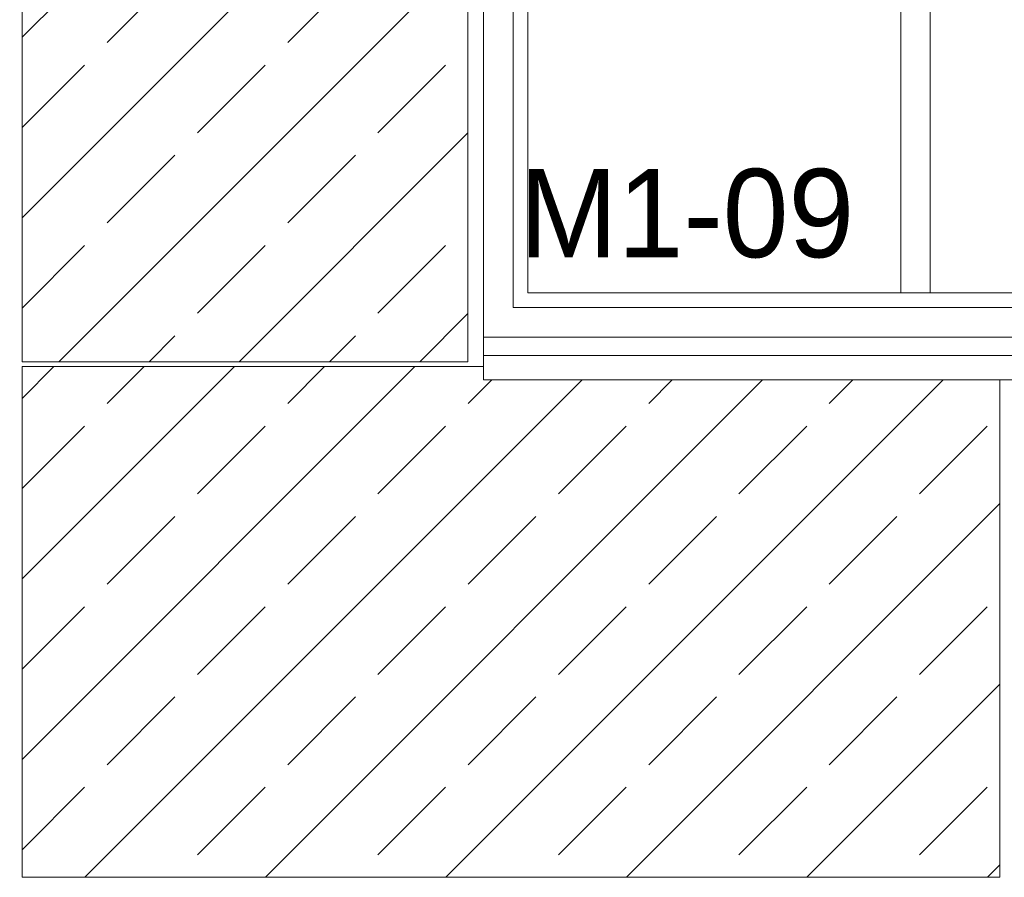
# Model space of a CAD drawing. Header units: millimetres. Extents: x 52659 to 1698020, y -10054 to 104697.
# Tile 129 of 256: x 190598 to 192603, y 8658 to 10404. Entities that reach past the tile are written whole.
import ezdxf

# ---------------------------------------------------------------- set-up
doc = ezdxf.new("R2010")
doc.units = ezdxf.units.MM
doc.header["$MEASUREMENT"] = 0
for name, color, linetype in [('02-04 CASSETTES CLAIRES', 7, 'Continuous'), ('02-04 Mur.Construction', 7, 'Continuous'), ('05-02 Cotation 200ème 100ème.Cotations', 7, 'Continuous'), ('06-05 Etiquette.Texte', 7, 'Continuous'), ('Fenêtres ARCHICAD', 7, 'Continuous')]:
    doc.layers.add(name, color=color, linetype=linetype)
doc.styles.add('STYLE_GENERE_3', font='ARIALN.TTF')
doc.dimstyles.new('STYLE_GENERE__2', dxfattribs={"dimtxt": 200, "dimasz": 95, "dimexe": 0.18, "dimexo": 100, "dimgap": 0, "dimtad": 0, "dimlfac": 0.001, "dimzin": 0, "dimdsep": 46, "dimtxsty": 'STYLE_GENERE_3', "dimblk": 'ARROWHEAD_6', "dimblk1": 'ARROWHEAD_6', "dimblk2": 'ARROWHEAD_6', "dimcen": 0.09, "dimclrd": 7, "dimclre": 7, "dimclrt": 7, "dimazin": 0, "dimtfac": 1, "dimtdec": 4, "dimtmove": 0, "dimatfit": 3, "dimfxl": 1, "dimtolj": 1, "dimtzin": 0, "dimarcsym": 0})

# ---------------------------------------------------------------- blocks, each defined once
blk = doc.blocks.new('Élément de coupe_184_1', base_point=(131932.7, 5158.1))
at = {"layer": '02-04 Mur.Construction', "color": 7, "linetype": 'Continuous', "lineweight": 9}
blk.add_line((191542.7, 9726), (191542.7, 9758.1), dxfattribs=at)
blk = doc.blocks.new('Élément de coupe_186_1', base_point=(131932.7, 5158.1))
at = {"layer": 'Fenêtres ARCHICAD', "color": 7, "linetype": 'Continuous', "lineweight": 9}
for p, q in [((191542.7, 9758.1), (191542.7, 11008.1)), ((193302.7, 11008.1), (193302.7, 9758.1))]:
    blk.add_line(p, q, dxfattribs=at)
at = {"layer": 'Fenêtres ARCHICAD', "color": 7, "linetype": 'Continuous', "lineweight": 5}
for p, q in [((191602.7, 10598), (191602.7, 9818.1)), ((191632.7, 9848.1), (191632.7, 10598)), ((192392.7, 10598), (192392.7, 9848.1)), ((192452.7, 9848.1), (192452.7, 10598)), ((193212.7, 10598), (193212.7, 9848.1)), ((193242.7, 9818.1), (193242.7, 10598)), ((192407.7, 9848.1), (191632.7, 9848.1)), ((192437.7, 9848.1), (192407.7, 9848.1)), ((193212.7, 9848.1), (192437.7, 9848.1)), ((191602.7, 9818.1), (193242.7, 9818.1)), ((191542.7, 9758.1), (193302.7, 9758.1)), ((191542.7, 9720.9), (191542.7, 9726)), ((191542.7, 9670.8), (191542.7, 9720.9)), ((193302.7, 9720.9), (191542.7, 9720.9)), ((193302.7, 9720.9), (193302.7, 9726)), ((193302.7, 9670.8), (193302.7, 9720.9)), ((193302.7, 9670.8), (191542.7, 9670.8))]:
    blk.add_line(p, q, dxfattribs=at)
blk = doc.blocks.new('Élément de coupe_441_1', base_point=(131932.7, 5158.1))
at = {"layer": '02-04 CASSETTES CLAIRES', "color": 7, "linetype": 'Continuous', "lineweight": 9}
for p, q in [((190602.7, 10736.4), (191214.3, 11348.1)), ((190602.7, 11104.1), (190846.6, 11348.1)), ((190602.7, 11288), (190662.7, 11348.1)), ((190602.7, 11348.1), (190602.7, 9708.1)), ((191510.8, 11348.1), (190602.7, 11348.1)), ((190959.8, 11277.4), (191030.4, 11348.1)), ((191327.5, 11277.4), (191398.1, 11348.1)), ((191510.8, 9708.1), (191510.8, 11348.1)), ((190602.7, 10368.8), (191510.8, 11276.8)), ((190776, 11093.6), (190913.9, 11231.5)), ((191143.7, 11093.6), (191281.6, 11231.5)), ((190602.7, 10920.3), (190730, 11047.6)), ((190959.8, 10909.8), (191097.7, 11047.6)), ((191327.5, 10909.8), (191465.4, 11047.6)), ((190602.7, 10001.1), (191510.8, 10909.1)), ((190776, 10725.9), (190913.9, 10863.8)), ((191143.7, 10725.9), (191281.6, 10863.8)), ((190602.7, 10552.6), (190730, 10679.9)), ((190959.8, 10542.1), (191097.7, 10679.9)), ((191327.5, 10542.1), (191465.4, 10679.9)), ((190677.4, 9708.1), (191510.8, 10541.5)), ((190776, 10358.2), (190913.9, 10496.1)), ((191143.7, 10358.2), (191281.6, 10496.1)), ((190602.7, 10184.9), (190730, 10312.2)), ((190959.8, 10174.4), (191097.7, 10312.2)), ((191327.5, 10174.4), (191465.4, 10312.2)), ((191045.1, 9708.1), (191510.8, 10173.8)), ((190776, 9990.5), (190913.9, 10128.4)), ((191143.7, 9990.5), (191281.6, 10128.4)), ((190602.7, 9817.2), (190730, 9944.5)), ((190959.8, 9806.7), (191097.7, 9944.5)), ((191327.5, 9806.7), (191465.4, 9944.5)), ((191412.8, 9708.1), (191510.8, 9806.1)), ((190861.2, 9708.1), (190913.9, 9760.7)), ((191228.9, 9708.1), (191281.6, 9760.7)), ((190602.7, 9708.1), (191510.8, 9708.1))]:
    blk.add_line(p, q, dxfattribs=at)
blk = doc.blocks.new('Élément de coupe_442_1', base_point=(131932.7, 5158.1))
at = {"layer": '02-04 CASSETTES CLAIRES', "color": 7, "linetype": 'Continuous', "lineweight": 9}
for p, q in [((190602.7, 8898), (191402.8, 9698.1)), ((190602.7, 9265.7), (191035.1, 9698.1)), ((190602.7, 9633.4), (190667.4, 9698.1)), ((190602.7, 9698.1), (190602.7, 8658.1)), ((191542.7, 9698.1), (190602.7, 9698.1)), ((190776, 9622.8), (190851.2, 9698.1)), ((191143.7, 9622.8), (191218.9, 9698.1)), ((190730.5, 8658.1), (191743.2, 9670.8)), ((191098.2, 8658.1), (192110.9, 9670.8)), ((191465.9, 8658.1), (192478.6, 9670.8)), ((191511.4, 9622.8), (191559.4, 9670.8)), ((191879.1, 9622.8), (191927.1, 9670.8)), ((192246.8, 9622.8), (192294.8, 9670.8)), ((192594.6, 8658.1), (192594.6, 9670.8)), ((190602.7, 9449.5), (190730, 9576.9)), ((190959.8, 9439), (191097.7, 9576.9)), ((191327.5, 9439), (191465.4, 9576.9)), ((191695.2, 9439), (191833.1, 9576.9)), ((192062.9, 9439), (192200.8, 9576.9)), ((192430.6, 9439), (192568.5, 9576.9)), ((191833.6, 8658.1), (192594.6, 9419.2)), ((190776, 9255.1), (190913.9, 9393)), ((191143.7, 9255.1), (191281.6, 9393)), ((191511.4, 9255.1), (191649.2, 9393)), ((191879.1, 9255.1), (192016.9, 9393)), ((192246.8, 9255.1), (192384.6, 9393)), ((190602.7, 9081.8), (190730, 9209.2)), ((190959.8, 9071.3), (191097.7, 9209.2)), ((191327.5, 9071.3), (191465.4, 9209.2)), ((191695.2, 9071.3), (191833.1, 9209.2)), ((192062.9, 9071.3), (192200.8, 9209.2)), ((192430.6, 9071.3), (192568.5, 9209.2)), ((192201.2, 8658.1), (192594.6, 9051.5)), ((190776, 8887.4), (190913.9, 9025.3)), ((191143.7, 8887.4), (191281.6, 9025.3)), ((191511.4, 8887.4), (191649.2, 9025.3)), ((191879.1, 8887.4), (192016.9, 9025.3)), ((192246.8, 8887.4), (192384.6, 9025.3)), ((190602.7, 8714.1), (190730, 8841.5)), ((190959.8, 8703.6), (191097.7, 8841.5)), ((191327.5, 8703.6), (191465.4, 8841.5)), ((191695.2, 8703.6), (191833.1, 8841.5)), ((192062.9, 8703.6), (192200.8, 8841.5)), ((192430.6, 8703.6), (192568.5, 8841.5)), ((192568.9, 8658.1), (192594.6, 8683.8)), ((190602.7, 8658.1), (192594.6, 8658.1))]:
    blk.add_line(p, q, dxfattribs=at)
blk = doc.blocks.new('*D741', base_point=(131932.7, 5158.1))
at = {"layer": '05-02 Cotation 200ème 100ème.Cotations', "color": 7, "linetype": 'Continuous', "lineweight": 25, "transparency": 16777216}
for p, q in [((165280.7, 9772.9), (165380.7, 9672.9)), ((165280.7, 7648.1), (165380.7, 7548.1))]:
    blk.add_line(p, q, dxfattribs=at)
at = {"layer": '05-02 Cotation 200ème 100ème.Cotations', "color": 7, "linetype": 'Continuous', "lineweight": 13, "transparency": 16777216}
for p, q in [((165424.5, 9722.9), (165237, 9722.9)), ((165330.7, 8909.3), (165330.7, 9722.9)), ((165330.7, 7598.1), (165330.7, 8411.6)), ((165424.5, 7598.1), (165237, 7598.1))]:
    blk.add_line(p, q, dxfattribs=at)
at = {"layer": '05-02 Cotation 200ème 100ème.Cotations', "color": 7, "lineweight": 9, "transparency": 16777216, "insert": (165430.7, 8436.5), "char_height": 200, "attachment_point": 7, "rotation": 90, "style": 'STYLE_GENERE_3'}
blk.add_mtext('\\A1;2,12', dxfattribs=at)
blk = doc.blocks.new('ARROWHEAD_6')
at = {"color": 0, "linetype": 'Continuous', "lineweight": 0}
for p, q in [((-0.5, -0.5), (0.5, 0.5)), ((0, 0), (-1, 0))]:
    blk.add_line(p, q, dxfattribs=at)
blk = doc.blocks.new('*D742', base_point=(131932.7, 5158.1))
at = {"layer": '05-02 Cotation 200ème 100ème.Cotations', "color": 7, "linetype": 'Continuous', "lineweight": 25, "transparency": 16777216}
for p, q in [((165280.7, 11058.1), (165380.7, 10958.1)), ((165280.7, 9772.9), (165380.7, 9672.9))]:
    blk.add_line(p, q, dxfattribs=at)
at = {"layer": '05-02 Cotation 200ème 100ème.Cotations', "color": 7, "linetype": 'Continuous', "lineweight": 13, "transparency": 16777216}
for p, q in [((165424.5, 11008.1), (165237, 11008.1)), ((165330.7, 10614.3), (165330.7, 11008.1)), ((165330.7, 9722.9), (165330.7, 10116.6)), ((165424.5, 9722.9), (165237, 9722.9))]:
    blk.add_line(p, q, dxfattribs=at)
at = {"layer": '05-02 Cotation 200ème 100ème.Cotations', "color": 7, "lineweight": 9, "transparency": 16777216, "char_height": 200, "attachment_point": 7, "rotation": 90, "style": 'STYLE_GENERE_3'}
for s, insert in [('\\A1;0,35', (165287.9, 10961.3)), ('\\A1;1,29', (165430.7, 10141.5))]:
    blk.add_mtext(s, dxfattribs=dict(at, insert=insert))
blk = doc.blocks.new('*D760', base_point=(131932.7, 5158.1))
at = {"layer": '05-02 Cotation 200ème 100ème.Cotations', "color": 7, "linetype": 'Continuous', "lineweight": 25, "transparency": 16777216}
for p, q in [((135853.9, 8708.1), (135953.9, 8608.1)), ((135853.9, 6358.1), (135953.9, 6258.1))]:
    blk.add_line(p, q, dxfattribs=at)
at = {"layer": '05-02 Cotation 200ème 100ème.Cotations', "color": 7, "linetype": 'Continuous', "lineweight": 13, "transparency": 16777216}
for p, q in [((135997.7, 8658.1), (135810.2, 8658.1)), ((135903.9, 7731.9), (135903.9, 8658.1)), ((135903.9, 6308.1), (135903.9, 7234.2)), ((135997.7, 6308.1), (135810.2, 6308.1))]:
    blk.add_line(p, q, dxfattribs=at)
at = {"layer": '05-02 Cotation 200ème 100ème.Cotations', "color": 7, "lineweight": 9, "transparency": 16777216, "insert": (136003.9, 7259.1), "char_height": 200, "attachment_point": 7, "rotation": 90, "style": 'STYLE_GENERE_3'}
blk.add_mtext('\\A1;2,35', dxfattribs=at)
blk = doc.blocks.new('*D761', base_point=(131932.7, 5158.1))
at = {"layer": '05-02 Cotation 200ème 100ème.Cotations', "color": 7, "linetype": 'Continuous', "lineweight": 25, "transparency": 16777216}
for p, q in [((135853.9, 9772.9), (135953.9, 9672.9)), ((135853.9, 8708.1), (135953.9, 8608.1))]:
    blk.add_line(p, q, dxfattribs=at)
at = {"layer": '05-02 Cotation 200ème 100ème.Cotations', "color": 7, "linetype": 'Continuous', "lineweight": 13, "transparency": 16777216}
for p, q in [((135997.7, 9722.9), (135810.2, 9722.9)), ((135903.9, 9439.3), (135903.9, 9722.9)), ((135903.9, 8658.1), (135903.9, 8941.6)), ((135997.7, 8658.1), (135810.2, 8658.1))]:
    blk.add_line(p, q, dxfattribs=at)
at = {"layer": '05-02 Cotation 200ème 100ème.Cotations', "color": 7, "lineweight": 9, "transparency": 16777216, "insert": (136003.9, 8966.5), "char_height": 200, "attachment_point": 7, "rotation": 90, "style": 'STYLE_GENERE_3'}
blk.add_mtext('\\A1;1,06', dxfattribs=at)
blk = doc.blocks.new('*D762', base_point=(131932.7, 5158.1))
at = {"layer": '05-02 Cotation 200ème 100ème.Cotations', "color": 7, "linetype": 'Continuous', "lineweight": 25, "transparency": 16777216}
for p, q in [((135853.9, 11058.1), (135953.9, 10958.1)), ((135853.9, 9772.9), (135953.9, 9672.9))]:
    blk.add_line(p, q, dxfattribs=at)
at = {"layer": '05-02 Cotation 200ème 100ème.Cotations', "color": 7, "linetype": 'Continuous', "lineweight": 13, "transparency": 16777216}
for p, q in [((135997.7, 11008.1), (135810.2, 11008.1)), ((135903.9, 10614.3), (135903.9, 11008.1)), ((135903.9, 9722.9), (135903.9, 10116.6)), ((135997.7, 9722.9), (135810.2, 9722.9))]:
    blk.add_line(p, q, dxfattribs=at)
at = {"layer": '05-02 Cotation 200ème 100ème.Cotations', "color": 7, "lineweight": 9, "transparency": 16777216, "char_height": 200, "attachment_point": 7, "rotation": 90, "style": 'STYLE_GENERE_3'}
for s, insert in [('\\A1;0,35', (135861, 10961.3)), ('\\A1;1,29', (136003.9, 10141.5))]:
    blk.add_mtext(s, dxfattribs=dict(at, insert=insert))
blk = doc.blocks.new('Étiquette_17_1', base_point=(192010.2, 9848.1))
at = {"layer": '06-05 Etiquette.Texte', "color": 7, "linetype": 'Continuous', "lineweight": 9}
blk.add_line((192010.2, 9848.1), (192010.2, 9849.1), dxfattribs=at)
at = {"layer": '06-05 Etiquette.Texte', "color": 7, "lineweight": 9, "insert": (191615.4, 10100.7), "char_height": 180, "attachment_point": 1}
blk.add_mtext('\\A1;\\pt0,1000;M1-09{\\H0.66x;\\S^  ;\\S^  ;} ', dxfattribs=at)

msp = doc.modelspace()

# ---------------------------------------------------------------- block references
at = {"layer": '02-04 CASSETTES CLAIRES', "lineweight": 0}
for name in ['Élément de coupe_441_1', 'Élément de coupe_442_1']:
    msp.add_blockref(name, (131932.668, 5158.072), dxfattribs=at)
at = {"layer": '02-04 Mur.Construction', "lineweight": 0}
msp.add_blockref('Élément de coupe_184_1', (131932.668, 5158.072), dxfattribs=at)
at = {"layer": '06-05 Etiquette.Texte', "color": 7, "linetype": 'Continuous', "lineweight": 9}
msp.add_blockref('Étiquette_17_1', (192010.168, 9848.072), dxfattribs=at)
at = {"layer": 'Fenêtres ARCHICAD', "lineweight": 0}
msp.add_blockref('Élément de coupe_186_1', (131932.668, 5158.072), dxfattribs=at)

# ---------------------------------------------------------------- dimensions: what is measured, and where the dimension line sits
at = {"layer": '05-02 Cotation 200ème 100ème.Cotations', "color": 7, "linetype": 'Continuous', "lineweight": 13}
for base, p1, p2, picture, middle in [((135903.901, 11008.072), (221690.249, 9722.862), (220602.668, 11008.072), '*D762', (135903.901, 10401.231)), ((165330.708, 11008.072), (221690.249, 9722.862), (220602.668, 11008.072), '*D742', (165330.708, 10401.231)), ((135903.901, 9722.862), (136794.464, 8658.072), (221690.249, 9722.862), '*D761', (135903.901, 9226.231)), ((165330.708, 9722.862), (220602.668, 7598.072), (221690.249, 9722.862), '*D741', (165330.708, 8696.231)), ((135903.901, 8658.072), (220602.668, 6308.064), (136794.464, 8658.072), '*D760', (135903.901, 7518.832))]:
    dim = msp.add_linear_dim(base=base, p1=p1, p2=p2, angle=90, dimstyle='STYLE_GENERE__2', dxfattribs=at)
    dim.commit()
    dim.dimension.update_dxf_attribs({"geometry": picture, "text_midpoint": middle, "dimtype": 160, "text_rotation": 90})

doc.saveas('drawing.dxf')
